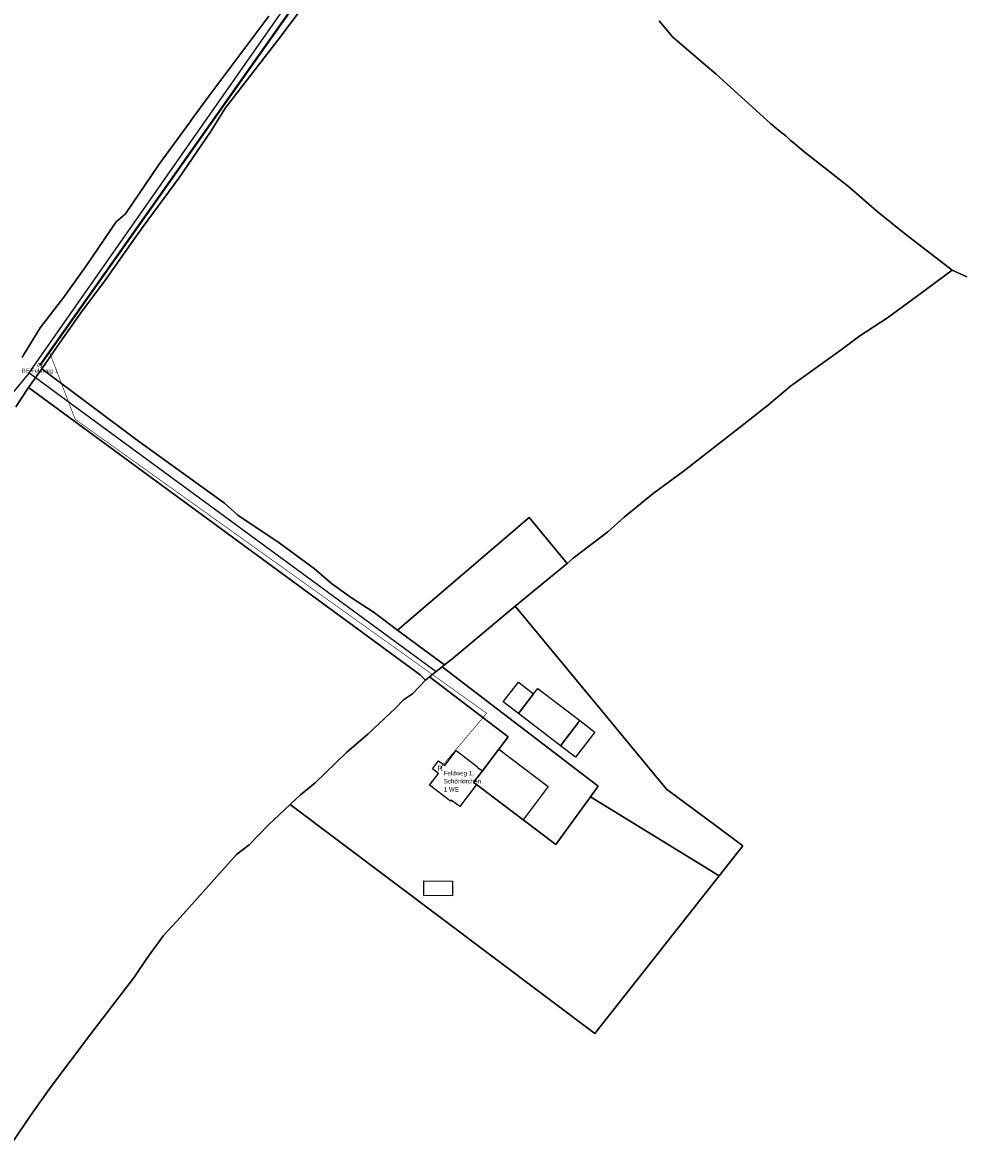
# Model space of a CAD drawing. Extents: x 577960 to 582939, y 6017202 to 6023066.
# Tile 74 of 217: x 580396 to 580697, y 6020675 to 6021038. Entities that reach past the tile are written whole.
import ezdxf
from ezdxf.enums import TextEntityAlignment as Align

# ---------------------------------------------------------------- set-up
doc = ezdxf.new("R2010")
doc.units = 0
doc.header["$MEASUREMENT"] = 0
doc.linetypes.add('D', pattern=[0])
for name, color, linetype in [('BER_Symbol', 7, 'D'), ('BER_Text', 7, 'D'), ('BF__ACCESS', 7, 'D'), ('EF', 7, 'D'), ('LI__FLUR', 7, 'D'), ('LI__GEB', 7, 'Continuous'), ('LI__STRASSE', 7, 'Continuous')]:
    doc.layers.add(name, color=color, linetype=linetype)
doc.styles.add('BER_Symbol', font='TGR01___.TTF')
doc.styles.add('BER_Text', font='arial.ttf')

msp = doc.modelspace()

# ---------------------------------------------------------------- linework, layer by layer
at = {"layer": 'BF__ACCESS', "color": 1, "linetype": 'D', "true_color": 0xff0000, "const_width": 0.7}
msp.add_lwpolyline([(580826.815, 6021581.044), (580825.121, 6021568.683), (580808.478, 6021539.776), (580690.026, 6021358.232), (580657.505, 6021281.367), (580595.159, 6021202.136), (580401.442, 6020927.854)], dxfattribs=at)
at = {"layer": 'EF', "color": 11, "linetype": 'D', "true_color": 0xff8d49, "const_width": 0.194}
msp.add_lwpolyline([(580404.484, 6020932.161), (580412.751, 6020910.538), (580544.932, 6020816.123), (580529.99, 6020798.41)], dxfattribs=at)
at = {"layer": 'LI__FLUR', "color": 8, "linetype": 'D', "true_color": 0x808080}
for p, q in [((580493.269, 6021052.939), (580478.656, 6021033.217)), ((580478.656, 6021033.217), (580493.269, 6021052.939)), ((580455.735, 6021014.346), (580473.338, 6021037.826)), ((580473.338, 6021037.826), (580455.735, 6021014.346)), ((580473.338, 6021037.826), (580474.987, 6021040.025)), ((580474.987, 6021040.025), (580473.338, 6021037.826)), ((580604.665, 6021033.402), (580600.337, 6021038.54)), ((580600.337, 6021038.54), (580604.665, 6021033.402)), ((580614.442, 6021024.965), (580604.665, 6021033.402)), ((580604.665, 6021033.402), (580614.442, 6021024.965)), ((580478.656, 6021033.217), (580461.093, 6021010.617)), ((580461.093, 6021010.617), (580478.656, 6021033.217)), ((580618.67, 6021021.406), (580614.442, 6021024.965)), ((580614.442, 6021024.965), (580618.67, 6021021.406)), ((580636.123, 6021005.492), (580618.67, 6021021.406)), ((580618.67, 6021021.406), (580636.123, 6021005.492)), ((580450.367, 6021007.019), (580455.735, 6021014.346)), ((580455.735, 6021014.346), (580450.367, 6021007.019)), ((580461.093, 6021010.617), (580456.245, 6021002.85)), ((580456.245, 6021002.85), (580461.093, 6021010.617)), ((580439.701, 6020992.455), (580449.677, 6021006.079)), ((580449.677, 6021006.079), (580439.701, 6020992.455)), ((580449.677, 6021006.079), (580450.367, 6021007.019)), ((580450.367, 6021007.019), (580449.677, 6021006.079)), ((580639.422, 6021002.763), (580636.123, 6021005.492)), ((580636.123, 6021005.492), (580639.422, 6021002.763)), ((580456.245, 6021002.85), (580446.049, 6020988.017)), ((580446.049, 6020988.017), (580456.245, 6021002.85)), ((580641.091, 6021001.573), (580639.422, 6021002.763)), ((580639.422, 6021002.763), (580641.091, 6021001.573)), ((580642.551, 6021000.103), (580641.091, 6021001.573)), ((580641.091, 6021001.573), (580642.551, 6021000.103)), ((580643.321, 6020999.523), (580642.551, 6021000.103)), ((580642.551, 6021000.103), (580643.321, 6020999.523)), ((580646.789, 6020996.585), (580643.321, 6020999.523)), ((580643.321, 6020999.523), (580646.789, 6020996.585)), ((580661.183, 6020985.259), (580646.789, 6020996.585)), ((580646.789, 6020996.585), (580661.183, 6020985.259)), ((580428.936, 6020976.542), (580439.701, 6020992.455)), ((580439.701, 6020992.455), (580428.936, 6020976.542)), ((580446.049, 6020988.017), (580434.623, 6020972.454)), ((580434.623, 6020972.454), (580446.049, 6020988.017)), ((580670.25, 6020977.331), (580661.183, 6020985.259)), ((580661.183, 6020985.259), (580670.25, 6020977.331)), ((580425.907, 6020973.933), (580428.936, 6020976.542)), ((580428.936, 6020976.542), (580425.907, 6020973.933)), ((580679.616, 6020969.934), (580670.25, 6020977.331)), ((580670.25, 6020977.331), (580679.616, 6020969.934)), ((580416.61, 6020960.302), (580425.907, 6020973.933)), ((580425.907, 6020973.933), (580416.61, 6020960.302)), ((580434.623, 6020972.454), (580431.434, 6020967.956)), ((580431.434, 6020967.956), (580434.623, 6020972.454)), ((580431.434, 6020967.956), (580422.316, 6020955.046)), ((580422.316, 6020955.046), (580431.434, 6020967.956)), ((580694.45, 6020958.378), (580679.616, 6020969.934)), ((580679.616, 6020969.934), (580694.45, 6020958.378)), ((580409.148, 6020949.708), (580416.61, 6020960.302)), ((580416.61, 6020960.302), (580409.148, 6020949.708)), ((580694.45, 6020958.378), (580683.344, 6020950.192)), ((580683.344, 6020950.192), (580694.45, 6020958.378)), ((580699.128, 6020956.319), (580694.45, 6020958.378)), ((580694.45, 6020958.378), (580699.128, 6020956.319)), ((580422.316, 6020955.046), (580415.152, 6020945.464)), ((580415.152, 6020945.464), (580422.316, 6020955.046)), ((580683.344, 6020950.192), (580673.658, 6020943.086)), ((580673.658, 6020943.086), (580683.344, 6020950.192)), ((580401.516, 6020939.914), (580409.148, 6020949.708)), ((580409.148, 6020949.708), (580401.516, 6020939.914)), ((580415.152, 6020945.464), (580407.974, 6020935.266)), ((580407.974, 6020935.266), (580415.152, 6020945.464)), ((580673.658, 6020943.086), (580664.831, 6020937.308)), ((580664.831, 6020937.308), (580673.658, 6020943.086)), ((580396.31, 6020931.331), (580401.516, 6020939.914)), ((580401.516, 6020939.914), (580396.31, 6020931.331)), ((580407.974, 6020935.266), (580402.007, 6020926.788)), ((580402.007, 6020926.788), (580407.974, 6020935.266)), ((580664.831, 6020937.308), (580658.794, 6020932.86)), ((580658.794, 6020932.86), (580664.831, 6020937.308)), ((580658.794, 6020932.86), (580642.55, 6020921.146)), ((580642.55, 6020921.146), (580658.794, 6020932.86)), ((580395.743, 6020930.397), (580396.31, 6020931.331)), ((580396.31, 6020931.331), (580395.743, 6020930.397)), ((580402.007, 6020926.788), (580397.727, 6020920.708)), ((580397.727, 6020920.708), (580402.007, 6020926.788)), ((580402.007, 6020926.788), (580433.063, 6020903.517)), ((580433.063, 6020903.517), (580402.007, 6020926.788)), ((580397.727, 6020920.708), (580393.713, 6020914.516)), ((580393.713, 6020914.516), (580397.727, 6020920.708)), ((580523.591, 6020828.447), (580397.727, 6020920.708)), ((580397.727, 6020920.708), (580523.591, 6020828.447)), ((580642.55, 6020921.146), (580634.883, 6020914.779)), ((580634.883, 6020914.779), (580642.55, 6020921.146)), ((580634.083, 6020914.109), (580626.996, 6020908.572)), ((580626.996, 6020908.572), (580634.083, 6020914.109)), ((580634.883, 6020914.779), (580634.083, 6020914.109)), ((580634.083, 6020914.109), (580634.883, 6020914.779)), ((580626.996, 6020908.572), (580608.064, 6020893.809)), ((580608.064, 6020893.809), (580626.996, 6020908.572)), ((580433.063, 6020903.517), (580460.743, 6020883.629)), ((580460.743, 6020883.629), (580433.063, 6020903.517)), ((580608.064, 6020893.809), (580598.377, 6020886.702)), ((580598.377, 6020886.702), (580608.064, 6020893.809)), ((580598.377, 6020886.702), (580589.131, 6020879.046)), ((580589.131, 6020879.046), (580598.377, 6020886.702)), ((580460.743, 6020883.629), (580465.002, 6020879.77)), ((580465.002, 6020879.77), (580460.743, 6020883.629)), ((580465.002, 6020879.77), (580478.326, 6020870.798)), ((580478.326, 6020870.798), (580465.002, 6020879.77)), ((580516.272, 6020842.835), (580558.552, 6020878.94)), ((580558.552, 6020878.94), (580516.272, 6020842.835)), ((580558.552, 6020878.94), (580570.759, 6020864.246)), ((580570.759, 6020864.246), (580558.552, 6020878.94)), ((580589.131, 6020879.046), (580583.913, 6020874.358)), ((580583.913, 6020874.358), (580589.131, 6020879.046)), ((580583.913, 6020874.358), (580572.755, 6020865.911)), ((580572.755, 6020865.911), (580583.913, 6020874.358)), ((580478.326, 6020870.798), (580489.544, 6020862.621)), ((580489.544, 6020862.621), (580478.326, 6020870.798)), ((580489.544, 6020862.621), (580495.131, 6020857.741)), ((580495.131, 6020857.741), (580489.544, 6020862.621)), ((580570.759, 6020864.246), (580564.293, 6020858.871)), ((580564.293, 6020858.871), (580570.759, 6020864.246)), ((580572.755, 6020865.911), (580570.759, 6020864.246)), ((580570.759, 6020864.246), (580572.755, 6020865.911)), ((580495.131, 6020857.741), (580501.472, 6020853.213)), ((580501.472, 6020853.213), (580495.131, 6020857.741)), ((580564.293, 6020858.871), (580554.115, 6020850.519)), ((580554.115, 6020850.519), (580564.293, 6020858.871)), ((580501.472, 6020853.213), (580508.475, 6020848.651)), ((580508.475, 6020848.651), (580501.472, 6020853.213)), ((580508.475, 6020848.651), (580516.272, 6020842.835)), ((580516.272, 6020842.835), (580508.475, 6020848.651)), ((580548.837, 6020846.171), (580554.115, 6020850.519)), ((580554.115, 6020850.519), (580548.837, 6020846.171)), ((580554.115, 6020850.519), (580581.445, 6020817.483)), ((580581.445, 6020817.483), (580554.115, 6020850.519)), ((580534.281, 6020833.959), (580548.837, 6020846.171)), ((580548.837, 6020846.171), (580534.281, 6020833.959)), ((580522.922, 6020837.89), (580516.272, 6020842.835)), ((580516.272, 6020842.835), (580522.922, 6020837.89)), ((580531.349, 6020831.613), (580522.922, 6020837.89)), ((580522.922, 6020837.89), (580531.349, 6020831.613)), ((580531.349, 6020831.613), (580534.281, 6020833.959)), ((580534.281, 6020833.959), (580531.349, 6020831.613)), ((580528.716, 6020829.505), (580530.61, 6020831.021)), ((580530.61, 6020831.021), (580528.716, 6020829.505)), ((580530.61, 6020831.021), (580531.349, 6020831.613)), ((580531.349, 6020831.613), (580530.61, 6020831.021)), ((580580.766, 6020792.721), (580530.61, 6020831.021)), ((580530.61, 6020831.021), (580580.766, 6020792.721)), ((580521.137, 6020822.342), (580525.305, 6020826.776)), ((580525.305, 6020826.776), (580521.137, 6020822.342)), ((580525.305, 6020826.776), (580523.591, 6020828.447)), ((580523.591, 6020828.447), (580525.305, 6020826.776)), ((580525.305, 6020826.776), (580526.588, 6020827.803)), ((580526.588, 6020827.803), (580525.305, 6020826.776)), ((580526.588, 6020827.803), (580528.716, 6020829.505)), ((580528.716, 6020829.505), (580526.588, 6020827.803)), ((580526.588, 6020827.803), (580551.824, 6020808.533)), ((580551.824, 6020808.533), (580526.588, 6020827.803)), ((580515.56, 6020817.614), (580518.239, 6020820.413)), ((580518.239, 6020820.413), (580515.56, 6020817.614)), ((580518.239, 6020820.413), (580521.137, 6020822.342)), ((580521.137, 6020822.342), (580518.239, 6020820.413)), ((580506.773, 6020809.398), (580515.56, 6020817.614)), ((580515.56, 6020817.614), (580506.773, 6020809.398)), ((580581.445, 6020817.483), (580602.725, 6020791.761)), ((580602.725, 6020791.761), (580581.445, 6020817.483)), ((580499.886, 6020803.501), (580506.773, 6020809.398)), ((580506.773, 6020809.398), (580499.886, 6020803.501)), ((580551.824, 6020808.533), (580548.853, 6020804.589)), ((580548.853, 6020804.589), (580551.824, 6020808.533)), ((580548.853, 6020804.589), (580543.605, 6020797.623)), ((580543.605, 6020797.623), (580548.853, 6020804.589)), ((580489.81, 6020793.755), (580499.886, 6020803.501)), ((580499.886, 6020803.501), (580489.81, 6020793.755)), ((580543.605, 6020797.623), (580540.761, 6020793.848)), ((580540.761, 6020793.848), (580543.605, 6020797.623)), ((580485.111, 6020789.917), (580489.81, 6020793.755)), ((580489.81, 6020793.755), (580485.111, 6020789.917)), ((580540.761, 6020793.848), (580541.624, 6020793.196)), ((580541.624, 6020793.196), (580540.761, 6020793.848)), ((580541.624, 6020793.196), (580556.621, 6020781.873)), ((580556.621, 6020781.873), (580541.624, 6020793.196)), ((580578.289, 6020789.297), (580580.766, 6020792.721)), ((580580.766, 6020792.721), (580578.289, 6020789.297)), ((580602.725, 6020791.761), (580618.368, 6020780.135)), ((580618.368, 6020780.135), (580602.725, 6020791.761)), ((580474.895, 6020780.301), (580481.803, 6020786.808)), ((580481.803, 6020786.808), (580474.895, 6020780.301)), ((580481.803, 6020786.808), (580483.632, 6020788.517)), ((580483.632, 6020788.517), (580481.803, 6020786.808)), ((580579.717, 6020713.214), (580481.803, 6020786.808)), ((580481.803, 6020786.808), (580579.717, 6020713.214)), ((580483.632, 6020788.517), (580485.111, 6020789.917)), ((580485.111, 6020789.917), (580483.632, 6020788.517)), ((580567.157, 6020773.917), (580578.289, 6020789.297)), ((580578.289, 6020789.297), (580567.157, 6020773.917)), ((580619.624, 6020763.867), (580578.289, 6020789.297)), ((580578.289, 6020789.297), (580619.624, 6020763.867)), ((580468.598, 6020773.854), (580474.895, 6020780.301)), ((580474.895, 6020780.301), (580468.598, 6020773.854)), ((580556.621, 6020781.873), (580567.157, 6020773.917)), ((580567.157, 6020773.917), (580556.621, 6020781.873)), ((580618.368, 6020780.135), (580627.271, 6020773.573)), ((580627.271, 6020773.573), (580618.368, 6020780.135)), ((580464.589, 6020770.756), (580468.598, 6020773.854)), ((580468.598, 6020773.854), (580464.589, 6020770.756)), ((580627.271, 6020773.573), (580619.624, 6020763.867)), ((580619.624, 6020763.867), (580627.271, 6020773.573)), ((580446.576, 6020750.615), (580464.589, 6020770.756)), ((580464.589, 6020770.756), (580446.576, 6020750.615)), ((580619.624, 6020763.867), (580579.717, 6020713.214)), ((580579.717, 6020713.214), (580619.624, 6020763.867)), ((580441.099, 6020744.767), (580446.576, 6020750.615)), ((580446.576, 6020750.615), (580441.099, 6020744.767)), ((580435.831, 6020737.371), (580441.099, 6020744.767)), ((580441.099, 6020744.767), (580435.831, 6020737.371)), ((580431.842, 6020731.503), (580435.831, 6020737.371)), ((580435.831, 6020737.371), (580431.842, 6020731.503)), ((580417.798, 6020713.121), (580431.842, 6020731.503)), ((580431.842, 6020731.503), (580417.798, 6020713.121)), ((580405.052, 6020696.279), (580417.798, 6020713.121)), ((580417.798, 6020713.121), (580405.052, 6020696.279)), ((580398.705, 6020687.383), (580405.052, 6020696.279)), ((580405.052, 6020696.279), (580398.705, 6020687.383)), ((580390.138, 6020674.748), (580398.705, 6020687.383)), ((580398.705, 6020687.383), (580390.138, 6020674.748))]:
    msp.add_line(p, q, dxfattribs=at)
at = {"layer": 'LI__GEB', "color": 5, "linetype": 'D', "true_color": 0x0000ff}
for p, q in [((580550.23, 6020819.812), (580555.15, 6020826.099)), ((580555.15, 6020826.099), (580559.991, 6020822.344)), ((580559.991, 6020822.344), (580561.345, 6020824.106)), ((580561.345, 6020824.106), (580574.861, 6020813.738)), ((580555.154, 6020816.052), (580550.23, 6020819.812)), ((580559.991, 6020822.344), (580555.154, 6020816.052)), ((580555.154, 6020816.052), (580559.991, 6020822.344)), ((580568.71, 6020805.701), (580555.154, 6020816.052)), ((580568.71, 6020805.701), (580574.861, 6020813.738)), ((580574.861, 6020813.738), (580568.71, 6020805.701)), ((580574.861, 6020813.738), (580579.661, 6020810.015)), ((580579.661, 6020810.015), (580573.486, 6020802.054)), ((580543.605, 6020797.623), (580548.853, 6020804.589)), ((580548.853, 6020804.589), (580564.692, 6020792.584)), ((580573.486, 6020802.054), (580568.71, 6020805.701)), ((580531.465, 6020799.282), (580535.172, 6020804.15)), ((580535.172, 6020804.15), (580542.013, 6020798.951)), ((580527.522, 6020798.301), (580529.442, 6020800.823)), ((580529.495, 6020796.798), (580527.522, 6020798.301)), ((580529.442, 6020800.823), (580531.465, 6020799.282)), ((580540.761, 6020793.848), (580543.605, 6020797.623)), ((580543.605, 6020797.623), (580540.761, 6020793.848)), ((580542.013, 6020798.951), (580541.934, 6020798.848)), ((580541.934, 6020798.848), (580543.605, 6020797.623)), ((580526.629, 6020793.035), (580529.495, 6020796.798)), ((580541.624, 6020793.196), (580540.761, 6020793.848)), ((580540.761, 6020793.848), (580541.624, 6020793.196)), ((580533.359, 6020787.91), (580526.629, 6020793.035)), ((580541.624, 6020793.196), (580536.285, 6020786.13)), ((580556.621, 6020781.873), (580541.624, 6020793.196)), ((580564.692, 6020792.584), (580556.621, 6020781.873)), ((580533.572, 6020788.18), (580533.359, 6020787.91)), ((580536.285, 6020786.13), (580533.572, 6020788.18)), ((580524.705, 6020757.619), (580524.785, 6020762.337)), ((580524.785, 6020762.337), (580534.012, 6020762.186)), ((580534.012, 6020762.186), (580533.942, 6020757.468)), ((580533.942, 6020757.468), (580524.705, 6020757.619))]:
    msp.add_line(p, q, dxfattribs=at)
at = {"layer": 'LI__STRASSE', "color": 251, "linetype": 'D', "true_color": 0x656464}
for q in [(580485.693, 6021050.9), (580328.834, 6020842.002), (580528.716, 6020829.505)]:
    msp.add_line((580397.967, 6020925.425), q, dxfattribs=at)

# ---------------------------------------------------------------- texts
at = {"layer": 'BER_Symbol', "color": 164, "true_color": 0x0027ae, "style": 'BER_Symbol'}
msp.add_text('G', height=1.5, rotation=235, dxfattribs=at).set_placement((580401.442, 6020927.854), align=Align.MIDDLE_CENTER)
at = {"layer": 'BER_Symbol', "color": 5, "true_color": 0x0000ff, "style": 'BER_Symbol'}
msp.add_text('R', height=1.667, dxfattribs=at).set_placement((580529.99, 6020798.41), align=Align.MIDDLE_CENTER)
at = {"layer": 'BER_Text', "color": 164, "true_color": 0x0027ae, "insert": (580401.442, 6020926.804), "char_height": 1.333, "width": 70, "attachment_point": 2, "line_spacing_factor": 1.1, "style": 'BER_Text'}
msp.add_mtext('BE Feldweg 1', dxfattribs=at)
at = {"layer": 'BER_Text', "color": 5, "true_color": 0x0000ff, "insert": (580531.157, 6020797.577), "char_height": 1.417, "width": 70, "attachment_point": 1, "line_spacing_factor": 1.1, "style": 'BER_Text'}
msp.add_mtext('Feldweg 1, \\PSchönkirchen\\P1 WE', dxfattribs=at)

doc.saveas('drawing.dxf')
